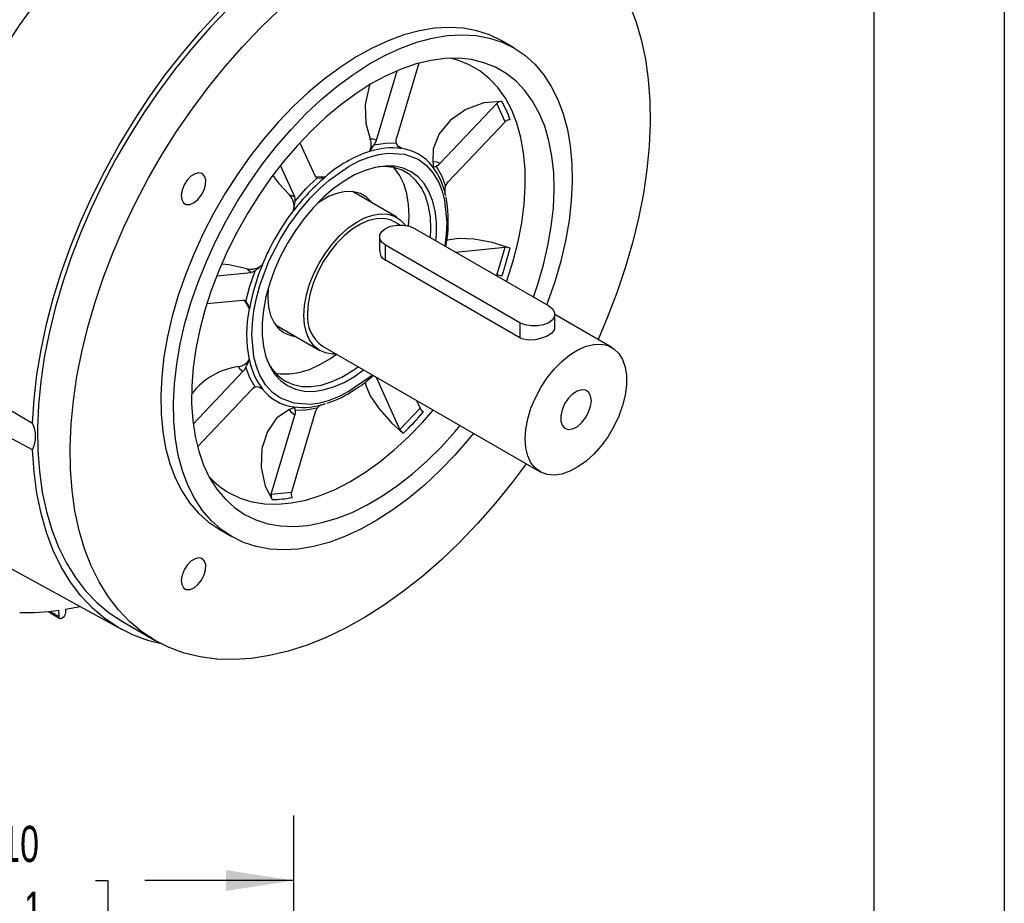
# Model space of a CAD drawing. Header units: inches. Extents: x 0 to 44, y 0 to 34.
# Tile 18 of 19: x 36.4 to 44, y 17.2 to 24. Entities that reach past the tile are written whole.
import ezdxf

# ---------------------------------------------------------------- set-up
doc = ezdxf.new("R2010")
doc.units = ezdxf.units.IN
doc.header["$LTSCALE"] = 4
doc.header["$MEASUREMENT"] = 0
doc.layers.add('DIMENSIONS', color=140, linetype='Continuous', lineweight=25)
doc.layers.add('TEXT', color=140, linetype='Continuous', lineweight=25)
doc.styles.add('SLDTEXTSTYLE0', font='TXT', dxfattribs={"width": 0.7})
doc.dimstyles.new('SLDDIMSTYLE7', dxfattribs={"dimtxt": 0.277778, "dimasz": 0.52, "dimexe": 0, "dimexo": 0.0625, "dimgap": 0.069444, "dimtad": 0, "dimtih": 1, "dimtoh": 1, "dimrnd": 1e-09, "dimzin": 4, "dimdsep": 46, "dimtxsty": 'SLDTEXTSTYLE0', "dimsah": 1, "dimcen": 0.09, "dimadec": 0, "dimazin": 1, "dimtfac": 1, "dimtofl": 0, "dimtmove": 0, "dimatfit": 3, "dimfxl": 0, "dimfrac": 2, "dimtolj": 1, "dimtzin": 12, "dimarcsym": 0})

# ---------------------------------------------------------------- blocks, each defined once
blk = doc.blocks.new('_D_24')
at = {"layer": 'DIMENSIONS'}
for p, q in [((34.4471, 15.4543), (34.4471, 17.8644)), ((38.5455, 15.4543), (38.5455, 17.8644)), ((34.4471, 17.3644), (35.5915, 17.3644)), ((35.968, 17.3639), (35.8747, 17.3639)), ((35.8747, 17.3639), (35.8747, 16.9221)), ((37.0247, 17.3639), (37.118, 17.3639)), ((37.118, 17.3639), (37.118, 16.9221)), ((38.5455, 17.3644), (37.4011, 17.3644)), ((35.8747, 16.9221), (35.968, 16.9221)), ((37.118, 16.9221), (37.0247, 16.9221))]:
    blk.add_line(p, q, dxfattribs=at)
for points in [[(34.4471, 17.3644), (34.9671, 17.2844), (34.9671, 17.4444)], [(38.5455, 17.3644), (38.0255, 17.4444), (38.0255, 17.2844)]]:
    blk.add_solid(points, dxfattribs=at)
at = {"layer": 'DIMENSIONS', "char_height": 0.27778, "attachment_point": 1, "style": 'SLDTEXTSTYLE0'}
for s, insert in [('4.10', (36.0835, 17.7842)), ('104.1', (35.968, 17.2802))]:
    blk.add_mtext(s, dxfattribs=dict(at, insert=insert))

msp = doc.modelspace()

# ---------------------------------------------------------------- linework, layer by layer
at = {"color": 7, "linetype": 'Continuous'}
msp.add_line((44.0004, 34.0004), (44.0004, 0.0004), dxfattribs=at)
for p, q in [((40.2354, 23.7542), (40.1379, 23.8105)), ((39.5056, 23.6375), (39.3349, 23.0629)), ((39.1806, 23.0476), (39.3385, 23.5791)), ((39.6695, 22.8697), (40.1047, 23.3291)), ((40.1686, 23.1878), (40.1047, 23.3291)), ((40.1686, 23.1878), (39.7334, 22.7284)), ((38.593, 23.0274), (38.7074, 22.7745)), ((39.3691, 22.9849), (39.3529, 22.9971)), ((39.3691, 22.9849), (39.3702, 22.9834)), ((39.1281, 22.9594), (39.1274, 22.961)), ((38.5531, 22.6116), (38.4439, 22.853)), ((39.6108, 22.8444), (39.6104, 22.8456)), ((38.7861, 22.764), (38.7877, 22.763)), ((39.3367, 22.4547), (38.9953, 22.6517)), ((39.7148, 22.6038), (39.7139, 22.6089)), ((38.5456, 22.5074), (38.5444, 22.5088)), ((39.3599, 22.3958), (39.317, 22.4206)), ((39.2041, 22.3049), (39.2041, 22.1992)), ((39.4729, 22.3692), (40.503, 21.7746)), ((40.2802, 21.646), (39.2502, 22.2406)), ((39.2502, 22.1254), (39.2502, 22.2406)), ((39.7879, 22.1874), (40.1686, 22.225)), ((40.1047, 22.0099), (40.1686, 22.225)), ((38.3031, 22.0909), (38.305, 22.0906)), ((40.2802, 21.5308), (39.2502, 22.1254)), ((37.9549, 22.006), (38.2185, 22.032)), ((40.1047, 22.0099), (40.0966, 22.0091)), ((38.1546, 21.8169), (37.8783, 21.7896)), ((38.2047, 21.7531), (38.203, 21.754)), ((40.5491, 21.597), (40.5491, 21.7103)), ((40.9873, 21.4563), (40.5491, 21.7093)), ((38.4048, 21.6288), (38.7462, 21.4318)), ((40.2802, 21.646), (40.2802, 21.5308)), ((38.7659, 21.4659), (40.4362, 20.5016)), ((38.203, 21.3599), (38.2047, 21.3601)), ((37.7733, 20.868), (38.1546, 21.2705)), ((39.1367, 21.2243), (39.1555, 21.2411)), ((39.3608, 20.826), (39.1806, 21.2244)), ((38.2185, 21.1292), (37.8063, 20.6941)), ((38.2823, 21.1475), (38.3031, 21.1386)), ((38.305, 21.1384), (38.3031, 21.1386)), ((39.488, 21.049), (39.5152, 20.9889)), ((38.7074, 20.9513), (38.5271, 20.3447)), ((38.5444, 20.9993), (38.5456, 20.9994)), ((39.3608, 20.826), (39.5152, 20.9889)), ((38.3728, 20.3294), (38.5531, 20.936)), ((38.3728, 20.3294), (38.5271, 20.3447)), ((37.9728, 20.0599), (38.0702, 20.0036)), ((36.2364, 19.8351), (37.2227, 19.2935)), ((36.6595, 19.4283), (36.7507, 19.3757)), ((36.6761, 19.43), (36.7433, 19.3912)), ((36.7433, 19.3912), (36.7422, 19.4382)), ((36.794, 19.4464), (36.7934, 19.4201)), ((37.2301, 19.3521), (37.4807, 19.2075))]:
    msp.add_line(p, q)
at = {"flags": 128}
for points in [[(37.5741, 25.1138), (37.5325, 25.0838), (37.3851, 24.9706), (37.2396, 24.8475), (37.0967, 24.7149), (36.9568, 24.5734), (36.8208, 24.4237), (36.689, 24.2663), (36.5622, 24.102), (36.4408, 23.9314), (36.3253, 23.7553), (36.2163, 23.5744), (36.1141, 23.3896), (36.0194, 23.2015), (35.9324, 23.0111), (35.8535, 22.8191), (35.7831, 22.6263), (35.7214, 22.4336), (35.6688, 22.2418), (35.6254, 22.0516), (35.5915, 21.8641), (35.5672, 21.6798), (35.5626, 21.6344)], [(36.5407, 20.8748), (36.5519, 21.0583), (36.5735, 21.2465), (36.6053, 21.4385), (36.6473, 21.6335), (36.6992, 21.8306), (36.7608, 22.0288), (36.8318, 22.2272), (36.9118, 22.4249), (37.0006, 22.6211), (37.0977, 22.8147), (37.2026, 23.005), (37.315, 23.191), (37.4341, 23.3719), (37.5596, 23.5469), (37.6908, 23.7151), (37.8272, 23.8758), (37.968, 24.0282), (38.1127, 24.1717), (38.2606, 24.3055), (38.411, 24.4291), (38.5631, 24.5418), (38.7165, 24.6433)], [(38.0392, 24.0529), (37.9012, 23.9088), (37.7673, 23.7565), (37.638, 23.5968), (37.5139, 23.4302), (37.3955, 23.2577), (37.2835, 23.0799), (37.1782, 22.8976), (37.0803, 22.7116), (36.99, 22.5229), (36.9078, 22.3321), (36.8341, 22.1403), (36.7692, 21.9481), (36.7134, 21.7566), (36.6669, 21.5665), (36.63, 21.3787), (36.6028, 21.194), (36.5855, 21.0132), (36.578, 20.8373), (36.5805, 20.6669), (36.5929, 20.5028), (36.6152, 20.3457), (36.6473, 20.1964), (36.689, 20.0555), (36.7402, 19.9236), (36.8005, 19.8014), (36.8699, 19.6894), (36.9479, 19.588), (37.0341, 19.4977), (37.1283, 19.419), (37.23, 19.3522)], [(37.4805, 19.2075), (37.3789, 19.2744), (37.2847, 19.3531), (37.1984, 19.4433), (37.1204, 19.5447), (37.0511, 19.6568), (36.9907, 19.779), (36.9395, 19.9109), (36.8978, 20.0518), (36.8658, 20.2011), (36.8435, 20.3581), (36.831, 20.5222), (36.8285, 20.6926), (36.836, 20.8686), (36.8534, 21.0493), (36.8806, 21.234), (36.9175, 21.4218), (36.964, 21.6119), (37.0198, 21.8035), (37.0847, 21.9956), (37.1584, 22.1875), (37.2405, 22.3782), (37.3308, 22.567), (37.4288, 22.7529), (37.534, 22.9352), (37.6461, 23.113), (37.7644, 23.2856), (37.8885, 23.4521), (38.0178, 23.6119), (38.1518, 23.7642), (38.2897, 23.9083), (38.4311, 24.0435)], [(41.12, 24.0914), (41.1711, 23.9595), (41.2128, 23.8186), (41.2449, 23.6693), (41.2672, 23.5122), (41.2796, 23.3481), (41.2821, 23.1777), (41.2747, 23.0017), (41.2573, 22.821), (41.2301, 22.6363), (41.1932, 22.4485), (41.1467, 22.2584), (41.0909, 22.0669), (41.026, 21.8747), (40.9523, 21.6829), (40.8815, 21.5174)], [(40.1379, 23.8105), (40.0474, 23.8547), (39.9503, 23.8864), (39.8475, 23.9056), (39.7394, 23.9119), (39.627, 23.9054), (39.5109, 23.8862), (39.3918, 23.8543), (39.2705, 23.8099), (39.1478, 23.7534), (39.0245, 23.6851), (38.9014, 23.6055), (38.7793, 23.515), (38.6591, 23.4143), (38.5413, 23.3039), (38.4269, 23.1847), (38.3166, 23.0574), (38.2111, 22.9229), (38.1111, 22.7819), (38.0171, 22.6354), (37.9299, 22.4844), (37.8501, 22.3298), (37.778, 22.1727), (37.7142, 22.014), (37.6591, 21.8548), (37.6131, 21.6961), (37.5764, 21.539), (37.5493, 21.3845), (37.532, 21.2335), (37.5245, 21.0871), (37.527, 20.9461), (37.5394, 20.8116), (37.5616, 20.6844), (37.5935, 20.5653), (37.6349, 20.455), (37.6855, 20.3544), (37.745, 20.264), (37.813, 20.1845), (37.8891, 20.1163), (37.9727, 20.0599)], [(38.0701, 20.0037), (37.9865, 20.0601), (37.9104, 20.1283), (37.8425, 20.2078), (37.783, 20.2982), (37.7324, 20.3988), (37.691, 20.509), (37.6591, 20.6281), (37.6368, 20.7554), (37.6244, 20.8899), (37.6219, 21.0308), (37.6294, 21.1772), (37.6467, 21.3282), (37.6738, 21.4828), (37.7105, 21.6399), (37.7565, 21.7985), (37.8116, 21.9577), (37.8754, 22.1164), (37.9475, 22.2736), (38.0274, 22.4281), (38.1146, 22.5791), (38.2085, 22.7256), (38.3085, 22.8666), (38.4141, 23.0012), (38.5244, 23.1285), (38.6388, 23.2477), (38.7565, 23.358), (38.8768, 23.4587), (38.9989, 23.5492), (39.1219, 23.6289), (39.2452, 23.6972), (39.3679, 23.7537), (39.4892, 23.798), (39.6083, 23.8299), (39.7244, 23.8492), (39.8369, 23.8557), (39.9449, 23.8493), (40.0478, 23.8302), (40.1448, 23.7984), (40.2355, 23.7542), (40.3191, 23.6978), (40.3951, 23.6296), (40.4631, 23.5501), (40.5226, 23.4597), (40.5732, 23.3591), (40.6146, 23.2488), (40.6465, 23.1297), (40.6687, 23.0025), (40.6811, 22.868), (40.6836, 22.727), (40.6762, 22.5806), (40.6588, 22.4296), (40.6317, 22.2751), (40.5951, 22.118), (40.549, 21.9593), (40.4939, 21.8001), (40.4876, 21.7834)], [(40.385, 21.8427), (40.4184, 21.9404), (40.4624, 22.0905), (40.4973, 22.2391), (40.5227, 22.3851), (40.5385, 22.5276), (40.5446, 22.6656), (40.541, 22.798), (40.5276, 22.924), (40.5045, 23.0427), (40.472, 23.1532), (40.4302, 23.2548), (40.3795, 23.3467), (40.3202, 23.4283), (40.2526, 23.499), (40.1774, 23.5584), (40.0949, 23.606), (40.0059, 23.6415), (39.9109, 23.6646), (39.8105, 23.6752), (39.7056, 23.6732), (39.5967, 23.6586), (39.4848, 23.6316), (39.3705, 23.5922), (39.2547, 23.5408), (39.1382, 23.4778), (39.0218, 23.4035), (38.9063, 23.3186), (38.7925, 23.2235), (38.6813, 23.1191), (38.5733, 23.0059), (38.4695, 22.8848), (38.3704, 22.7567), (38.2768, 22.6224), (38.1894, 22.4829), (38.1087, 22.3391), (38.0353, 22.1922), (37.9698, 22.043), (37.9125, 21.8927), (37.864, 21.7423), (37.8245, 21.5928), (37.7944, 21.4454), (37.7737, 21.301), (37.7627, 21.1606), (37.7615, 21.0253), (37.7701, 20.896), (37.7883, 20.7735), (37.8161, 20.6588), (37.8533, 20.5527), (37.8996, 20.4559), (37.9547, 20.3691), (38.0182, 20.2928), (38.0896, 20.2277), (38.1685, 20.1742), (38.1685, 20.1742)], [(40.1791, 21.9615), (40.1834, 21.9739), (40.2301, 22.1217), (40.2676, 22.2685), (40.2957, 22.4131), (40.3141, 22.5543), (40.3227, 22.6913), (40.3215, 22.823), (40.3104, 22.9483), (40.2895, 23.0665), (40.2591, 23.1765), (40.2192, 23.2776), (40.1703, 23.3691), (40.1126, 23.4502), (40.0466, 23.5204), (39.9728, 23.5791), (39.8918, 23.6259), (39.8041, 23.6604), (39.7471, 23.6755)], [(39.1303, 23.4676), (39.1245, 23.4575), (39.093, 23.3203), (39.0982, 23.1743), (39.131, 23.0565)], [(40.143, 23.3445), (40.0038, 23.3327), (39.8674, 23.2831), (39.7489, 23.2013), (39.6615, 23.0964), (39.6155, 22.9799), (39.6129, 22.8827)], [(39.131, 23.0565), (39.156, 23.0568), (39.1806, 23.0476)], [(39.3313, 23.0265), (39.3316, 23.0483), (39.3349, 23.0629)], [(39.1621, 23.0097), (39.1751, 23.0328), (39.1806, 23.0476)], [(39.1621, 23.0097), (39.2487, 23.0249), (39.3313, 23.0265)], [(38.4428, 21.0672), (38.3824, 21.1111), (38.3293, 21.17), (38.2853, 21.2439), (38.2588, 21.3104), (38.2396, 21.3837), (38.2237, 21.5515), (38.2277, 21.6428), (38.2396, 21.7377), (38.2588, 21.8332), (38.2853, 21.9302), (38.3554, 22.117), (38.4428, 22.2889), (38.5111, 22.398), (38.5887, 22.5042), (38.6747, 22.6047), (38.7455, 22.6761), (38.8185, 22.7404), (38.9718, 22.8473), (39.0489, 22.8871), (39.1251, 22.9174), (39.1982, 22.9374), (39.2689, 22.9477), (39.3957, 22.9399), (39.5008, 22.8996)], [(39.6372, 22.2743), (39.6409, 22.3229), (39.6409, 22.4164), (39.6311, 22.5035), (39.6118, 22.5831), (39.5831, 22.6539), (39.5454, 22.715), (39.4995, 22.7653), (39.4458, 22.8043), (39.3852, 22.8313), (39.3186, 22.846), (39.2469, 22.848), (39.1712, 22.8375), (39.0926, 22.8145), (39.0123, 22.7794), (38.9314, 22.7326), (38.851, 22.675), (38.7724, 22.6072), (38.6967, 22.5304), (38.6251, 22.4456), (38.5584, 22.354), (38.4979, 22.2571), (38.4442, 22.1561), (38.3982, 22.0527), (38.3606, 21.9482), (38.3319, 21.8442), (38.3125, 21.7423), (38.3028, 21.6439), (38.3028, 21.5504), (38.3125, 21.4633), (38.3319, 21.3837), (38.3606, 21.3129), (38.3982, 21.2518), (38.4442, 21.2014), (38.4979, 21.1625), (38.4979, 21.1625)], [(39.5948, 22.2988), (39.5981, 22.3655), (39.5944, 22.4562), (39.5808, 22.5401), (39.5576, 22.6157), (39.5251, 22.682), (39.4837, 22.738), (39.4342, 22.7827), (39.3772, 22.8156), (39.3137, 22.8361), (39.2446, 22.844), (39.1939, 22.8419)], [(39.4271, 22.3876), (39.4311, 22.4619), (39.4274, 22.5526), (39.4138, 22.6365), (39.3906, 22.7121), (39.358, 22.7784), (39.3167, 22.8344), (39.3154, 22.8358)], [(39.5008, 22.8996), (39.5612, 22.8556), (39.6143, 22.7968), (39.6584, 22.7228), (39.6848, 22.6564), (39.704, 22.5831), (39.7199, 22.4153), (39.7159, 22.324), (39.7048, 22.2353)], [(39.6129, 22.8827), (39.6156, 22.8625), (39.6161, 22.8506), (39.6104, 22.8456)], [(39.6129, 22.8827), (39.6431, 22.8799), (39.6695, 22.8697)], [(39.6398, 22.8484), (39.6584, 22.8595), (39.6695, 22.8697)], [(39.6398, 22.8484), (39.6797, 22.7761), (39.7098, 22.6934)], [(37.8427, 22.79), (37.8174, 22.7963), (37.7875, 22.7893), (37.7564, 22.7698), (37.7274, 22.74), (37.7036, 22.703), (37.6876, 22.6629), (37.6812, 22.624), (37.6851, 22.5905), (37.6988, 22.5661), (37.7208, 22.5534), (37.7488, 22.5537), (37.7797, 22.5671), (37.8102, 22.5921), (37.837, 22.626), (37.8571, 22.6651), (37.8684, 22.7051), (37.8697, 22.7418), (37.8608, 22.7712), (37.8427, 22.79)], [(38.3853, 22.7756), (38.4306, 22.715), (38.5135, 22.6262)], [(38.5567, 22.5793), (38.6392, 22.6731), (38.7259, 22.7579)], [(38.7259, 22.7579), (38.7129, 22.7659), (38.7074, 22.7745)], [(38.7861, 22.764), (38.7243, 22.7623), (38.7132, 22.7656)], [(39.7098, 22.6934), (39.7233, 22.7162), (39.7334, 22.7284)], [(38.5135, 22.6262), (38.5311, 22.6222), (38.5531, 22.6116)], [(38.5567, 22.5793), (38.5564, 22.6007), (38.5531, 22.6116)], [(39.1491, 22.563), (39.1436, 22.5703), (39.1045, 22.6093), (39.0578, 22.6363), (39.0045, 22.6506), (38.9459, 22.6519), (38.8833, 22.6402), (38.8182, 22.6157), (38.7522, 22.579), (38.7251, 22.5606)], [(38.6238, 21.7021), (38.6287, 21.7786), (38.6433, 21.8589), (38.6672, 21.9411), (38.6999, 22.0235), (38.7405, 22.1039), (38.7883, 22.1806), (38.8419, 22.2517), (38.9003, 22.3156), (38.9619, 22.3707), (39.0254, 22.4158), (39.0893, 22.4499), (39.1521, 22.4721), (39.2122, 22.4818), (39.2684, 22.479), (39.3192, 22.4636), (39.3636, 22.436), (39.4004, 22.3968), (39.4034, 22.3925)], [(39.317, 22.4206), (39.2879, 22.4341), (39.2363, 22.4455), (39.1796, 22.4438), (39.1194, 22.4292), (39.0571, 22.402), (38.9944, 22.3629), (38.933, 22.3129), (38.8743, 22.2534), (38.82, 22.1858), (38.7714, 22.1119), (38.7298, 22.0337), (38.6963, 21.9531), (38.6717, 21.8723), (38.6567, 21.7933), (38.6517, 21.7182)], [(39.2502, 22.2406), (39.2213, 22.2636), (39.206, 22.2907), (39.206, 22.3191), (39.2213, 22.3462), (39.2502, 22.3692), (39.2901, 22.3859), (39.3369, 22.3947), (39.3862, 22.3947), (39.4331, 22.3859), (39.4729, 22.3692)], [(40.2069, 22.2185), (40.0677, 22.2607), (39.9313, 22.2863), (39.8128, 22.2925), (39.7255, 22.2785), (39.7198, 22.2745)], [(38.186, 22.059), (38.0464, 22.0901), (37.9956, 22.095)], [(38.1781, 21.8092), (38.2083, 21.9266), (38.2482, 22.0451)], [(38.2185, 22.032), (38.1984, 22.0457), (38.186, 22.059)], [(38.2482, 22.0451), (38.2295, 22.0346), (38.2185, 22.032)], [(38.3486, 21.9084), (38.3455, 21.8373), (38.3518, 21.765), (38.3681, 21.7005), (38.394, 21.6452), (38.4288, 21.6005), (38.4718, 21.5674)], [(38.1781, 21.8092), (38.1647, 21.8165), (38.1546, 21.8169)], [(38.1652, 21.8163), (38.1736, 21.8083), (38.203, 21.754)], [(40.503, 21.7746), (40.5319, 21.7515), (40.5471, 21.7245), (40.5471, 21.696), (40.5319, 21.669), (40.503, 21.646), (40.4631, 21.6293), (40.4162, 21.6205), (40.367, 21.6205), (40.3201, 21.6293), (40.2802, 21.646)], [(38.874, 21.4048), (38.8419, 21.4044), (38.7883, 21.4136), (38.7405, 21.4351), (38.6999, 21.4686), (38.6672, 21.5132), (38.6433, 21.5679), (38.6287, 21.6314), (38.6238, 21.7021)], [(38.4718, 21.5674), (38.522, 21.5467), (38.5586, 21.5401)], [(40.547, 21.6046), (40.5458, 21.5898), (40.5261, 21.5655), (40.4917, 21.5435), (40.4477, 21.5258), (40.3976, 21.5144), (40.3452, 21.5124), (40.2974, 21.5226), (40.2802, 21.5308)], [(40.322, 20.754), (40.3271, 20.8291), (40.3421, 20.9081), (40.3667, 20.9889), (40.4002, 21.0695), (40.4418, 21.1477), (40.4904, 21.2215), (40.5447, 21.2891), (40.6033, 21.3486), (40.6648, 21.3986), (40.7274, 21.4377), (40.7897, 21.4649), (40.85, 21.4795), (40.9066, 21.4812), (40.9582, 21.4699), (41.0035, 21.4458), (41.0412, 21.4097), (41.0703, 21.3623), (41.0902, 21.3051), (41.1002, 21.2394), (41.1002, 21.167), (41.0902, 21.0897), (41.0703, 21.0095), (41.0412, 20.9286), (41.0035, 20.8489), (40.9582, 20.7726), (40.9066, 20.7017), (40.85, 20.6379), (40.7897, 20.583), (40.7274, 20.5383), (40.6648, 20.505), (40.6033, 20.4841), (40.5447, 20.4759), (40.4904, 20.4807), (40.4418, 20.4985), (40.4002, 20.5287), (40.3667, 20.5706), (40.3421, 20.623), (40.3271, 20.6847), (40.322, 20.754)], [(38.4055, 21.2596), (38.4412, 21.2537), (38.5127, 21.2522), (38.5882, 21.2636), (38.6667, 21.2876), (38.7467, 21.3238), (38.8273, 21.3717), (38.874, 21.4048)], [(38.1546, 21.2705), (38.1345, 21.2872), (38.1221, 21.309)], [(38.1781, 21.3055), (38.1647, 21.2827), (38.1546, 21.2705)], [(38.2482, 21.1505), (38.2083, 21.2228), (38.1781, 21.3055)], [(39.1471, 21.2457), (39.1251, 21.2263), (38.9718, 21.1195), (38.8948, 21.0796), (38.8185, 21.0494), (38.7455, 21.0293), (38.6747, 21.0191), (38.5479, 21.0269), (38.4428, 21.0672)], [(38.4814, 21.1982), (38.5417, 21.1715), (38.6082, 21.1573), (38.6797, 21.1558), (38.7553, 21.1672), (38.8337, 21.1911), (38.9138, 21.2274), (38.9943, 21.2753), (39.04, 21.3076)], [(38.4979, 21.1625), (38.5584, 21.1355), (38.6251, 21.1208), (38.6967, 21.1188), (38.7724, 21.1293), (38.851, 21.1523), (38.9314, 21.1874), (39.0123, 21.2341), (39.0819, 21.2834)], [(39.0953, 21.1916), (39.0955, 21.1717), (39.1327, 21.0855), (39.2024, 20.9838), (39.2965, 20.8782), (39.3857, 20.7961)], [(36.0597, 21.1581), (36.4274, 20.9418), (36.5407, 20.8748)], [(38.2482, 21.1505), (38.2295, 21.1394), (38.2185, 21.1292)], [(38.2853, 21.1484), (38.2828, 21.1485), (38.2827, 21.1486)], [(40.8301, 21.0473), (40.8248, 21.0845), (40.8095, 21.1123), (40.7855, 21.1284), (40.755, 21.1311), (40.7206, 21.1203), (40.6854, 21.097), (40.6526, 21.0631), (40.625, 21.0218), (40.6052, 20.9767), (40.5948, 20.9318), (40.5948, 20.891), (40.6052, 20.8581), (40.625, 20.836), (40.6526, 20.8265), (40.6854, 20.8306), (40.7206, 20.8478), (40.755, 20.8767), (40.7855, 20.9147), (40.8095, 20.9584), (40.8248, 21.0039), (40.8301, 21.0473)], [(38.049, 20.3405), (38.1335, 20.2998), (38.2243, 20.2715), (38.3208, 20.2557), (38.4223, 20.2527), (38.528, 20.2624), (38.6371, 20.2847), (38.7488, 20.3195), (38.8623, 20.3666), (38.9768, 20.4256), (39.0913, 20.496), (39.2052, 20.5773), (39.3174, 20.669), (39.4273, 20.7703), (39.5339, 20.8806), (39.6165, 20.9748)], [(38.5135, 20.9786), (38.4168, 20.9148), (38.3433, 20.8113), (38.3012, 20.6794), (38.2956, 20.5341), (38.3269, 20.3923), (38.3786, 20.2885)], [(38.5444, 20.9993), (38.5429, 20.9918), (38.5324, 20.9863), (38.5135, 20.9786)], [(38.5531, 20.936), (38.5312, 20.9537), (38.5135, 20.9786)], [(38.5567, 20.9724), (38.5564, 20.9507), (38.5531, 20.936)], [(38.7259, 20.9892), (38.6392, 20.974), (38.5567, 20.9724)], [(38.7259, 20.9892), (38.7129, 20.9661), (38.7074, 20.9513)], [(36.5407, 20.6708), (36.1731, 20.8648), (36.0788, 20.9149)], [(39.9243, 20.7971), (39.8915, 20.7567), (39.7812, 20.6294), (39.6668, 20.5102), (39.5491, 20.3998), (39.4288, 20.2991), (39.3067, 20.2086), (39.1836, 20.129), (39.0603, 20.0607), (38.9376, 20.0042), (38.8164, 19.9598), (38.6973, 19.9279), (38.5811, 19.9087), (38.4687, 19.9022), (38.3607, 19.9085), (38.2578, 19.9277), (38.1607, 19.9594), (38.0701, 20.0037)], [(38.1685, 20.1742), (38.2543, 20.1326), (38.3464, 20.1032), (38.4442, 20.0864), (38.547, 20.0821), (38.6539, 20.0904), (38.7644, 20.1112), (38.8776, 20.1444), (38.9928, 20.1899), (39.1091, 20.2471), (39.2256, 20.3158), (39.3417, 20.3955), (39.4564, 20.4856), (39.569, 20.5854), (39.6787, 20.6943), (39.7847, 20.8116), (39.8222, 20.8561)], [(37.5295, 19.181), (37.4341, 19.2052), (37.315, 19.2485), (37.2026, 19.3048), (37.0977, 19.3739), (37.0006, 19.4555), (36.9118, 19.5492), (36.8318, 19.6544), (36.7608, 19.7709), (36.6992, 19.898), (36.6473, 20.0351), (36.6053, 20.1817), (36.5735, 20.3369), (36.5519, 20.5002), (36.5407, 20.6708)], [(40.3304, 20.5627), (40.2222, 20.4182), (40.0929, 20.2585), (39.9589, 20.1062), (39.8209, 19.9621), (39.6795, 19.8268), (39.5354, 19.7009), (39.389, 19.5851), (39.2412, 19.4797), (39.0926, 19.3852), (38.9437, 19.3022), (38.7954, 19.2309), (38.6483, 19.1717), (38.5029, 19.1249), (38.3601, 19.0906), (38.2203, 19.069), (38.0842, 19.0602), (37.9525, 19.0642), (37.8258, 19.0811), (37.7045, 19.1107), (37.5892, 19.1529), (37.4805, 19.2075)], [(37.8427, 19.8349), (37.8174, 19.8412), (37.7875, 19.8342), (37.7564, 19.8147), (37.7274, 19.7849), (37.7036, 19.7479), (37.6876, 19.7078), (37.6812, 19.6689), (37.6851, 19.6354), (37.6988, 19.611), (37.7208, 19.5983), (37.7488, 19.5986), (37.7797, 19.612), (37.8102, 19.637), (37.837, 19.6709), (37.8571, 19.71), (37.8684, 19.75), (37.8697, 19.7867), (37.8608, 19.8161), (37.8427, 19.8349)], [(36.7934, 19.4201), (36.7913, 19.408), (36.7859, 19.3957), (36.7778, 19.385), (36.7684, 19.3774), (36.7589, 19.3741), (36.7509, 19.3756), (36.7454, 19.3815), (36.7433, 19.3912)]]:
    msp.add_lwpolyline(points, dxfattribs=at)
for centre, radius, start, end in [((40.1408, 23.2946), 0.0499, 87.5212, 136.40483), ((39.3447, 22.8983), 0.9145, 19.47668, 29.2049), ((40.2049, 23.153), 0.0502, 87.67178, 136.25426), ((39.0341, 23.0124), 0.1065, 331.13546, 24.4851), ((38.2039, 23.6209), 1.1365, 324.40877, 327.47032), ((39.3007, 22.4502), 0.5377, 82.57916, 108.72506), ((39.3948, 23.0447), 0.0661, 196.00232, 248.09981), ((39.3158, 22.614), 0.3747, 38.16934, 81.8199), ((39.4591, 21.9922), 1.024, 108.90485, 131.08977), ((39.6209, 22.8782), 0.0353, 253.37153, 302.18974), ((39.1836, 22.5176), 0.5379, 11.27013, 37.41145), ((39.8303, 21.5329), 1.6124, 130.28306, 142.81601), ((38.7472, 22.8786), 0.1225, 259.98384, 289.31891), ((39.8057, 22.6598), 0.1016, 160.68108, 201.38777), ((38.4171, 22.5381), 0.1306, 347.05302, 42.42779), ((38.741, 22.4209), 0.9909, 348.91333, 10.63754), ((37.9901, 22.6294), 0.5688, 347.61212, 354.94445), ((40.0339, 21.3703), 1.8748, 142.60521, 157.39479), ((40.1713, 22.1254), 0.0997, 69.04167, 91.52961), ((39.2792, 22.1927), 0.0733, 175.00453, 246.73274), ((37.5254, 22.8983), 2.7663, 341.1254, 345.77438), ((38.2141, 22.1865), 0.1306, 257.57261, 312.9483), ((39.7914, 21.4652), 1.6126, 157.18394, 169.71583), ((37.9216, 22.5106), 0.5686, 305.05467, 312.38851), ((40.1087, 21.9186), 0.0915, 68.01377, 92.55751), ((38.0843, 21.7304), 0.1226, 10.6806, 40.00897), ((39.2081, 21.557), 1.0243, 168.90934, 191.09066), ((38.9238, 21.6893), 0.2736, 173.93521, 234.75261), ((38.1118, 21.415), 0.1065, 275.5181, 328.86708), ((37.169, 21.8301), 1.1374, 332.53042, 335.58977), ((38.7322, 21.4652), 0.5379, 191.27013, 217.41145), ((38.6672, 21.5029), 0.3568, 203.30378, 238.62314), ((38.1956, 20.7678), 0.5462, 97.73253, 142.0838), ((38.5617, 21.8732), 0.867, 301.44878, 311.54162), ((38.2642, 21.0864), 0.0661, 51.89444, 103.99247), ((38.5977, 21.3702), 0.3747, 218.16934, 261.8199), ((38.5721, 21.7607), 0.7673, 287.36789, 305.17709), ((38.6151, 21.5327), 0.5377, 262.57916, 288.72506), ((38.8029, 20.9229), 0.1016, 98.61033, 139.31888), ((38.5214, 20.9738), 0.0353, 357.81251, 46.59875), ((37.4565, 22.7782), 2.766, 314.22484, 318.87422), ((39.6028, 21.0364), 0.0997, 208.46376, 230.9598), ((36.3301, 20.7728), 0.234, 334.15452, 25.84548), ((39.442, 20.8681), 0.0914, 207.43571, 231.98785), ((38.3767, 20.9037), 0.6516, 222.22863, 239.81308), ((38.575, 20.3306), 0.0499, 163.59341, 212.48089), ((38.421, 20.3154), 0.0502, 163.74438, 212.32992), ((38.366, 21.2027), 0.9143, 270.78714, 280.51708), ((36.4969, 21.1196), 1.6992, 268.13208, 278.30166), ((36.451, 21.4496), 2.0324, 279.71536, 282.88498)]:
    msp.add_arc(centre, radius, start, end)
at = {"layer": 'TEXT'}
msp.add_line((43, 33), (43, 1), dxfattribs=at)

# ---------------------------------------------------------------- dimensions: what is measured, and where the dimension line sits
at = {"layer": 'DIMENSIONS'}
dim = msp.add_linear_dim(base=(38.5455, 17.3644), p1=(34.4471, 15.2543), p2=(38.5455, 15.2543), dimstyle='SLDDIMSTYLE7', dxfattribs=at)
dim.commit()
dim.dimension.update_dxf_attribs({"geometry": '_D_24', "text_midpoint": (36.4963, 17.3644), "dimtype": 160})

doc.saveas('drawing.dxf')
